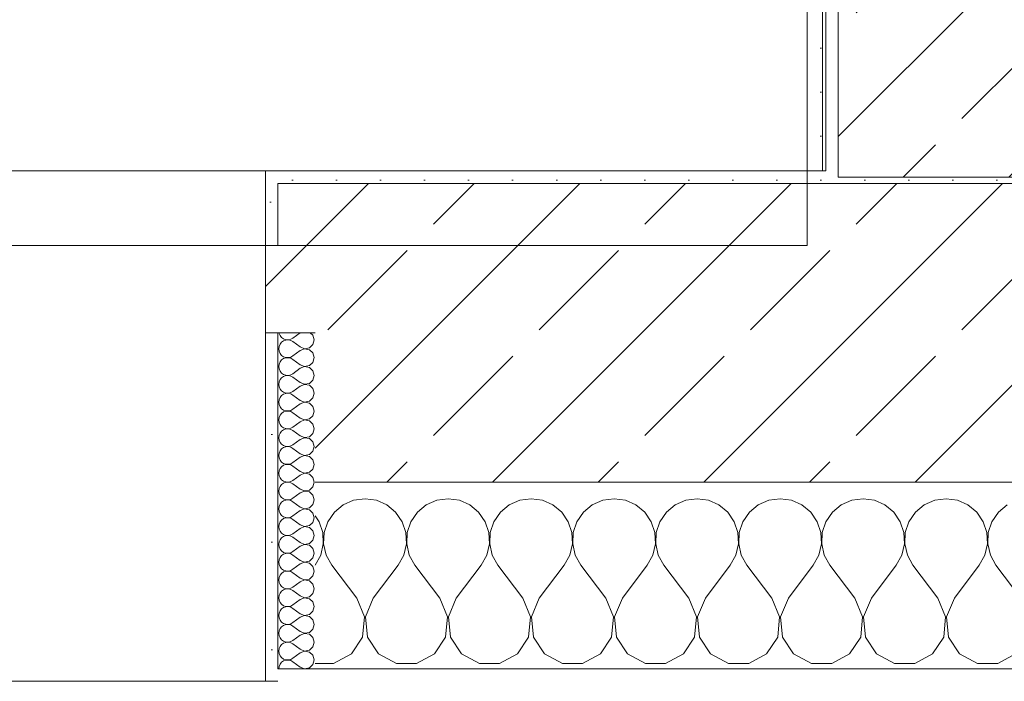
# Model space of a CAD drawing. Header units: metres. Extents: x -3.6 to 65.4, y -11 to 16.8.
# Tile 27 of 178: x 6.923 to 7.713, y -0.155 to 0.377. Entities that reach past the tile are written whole.
import ezdxf

# ---------------------------------------------------------------- set-up
doc = ezdxf.new("R2010")
doc.units = ezdxf.units.M
doc.header["$MEASUREMENT"] = 0
for name, color, linetype in [('154 - Bemaßung_ Beschriftung.Ausbau - Deckenspiegel', 7, 'Continuous'), ('604 - Struktur.Wand Aussen', 7, 'Continuous'), ('607 - Struktur.Stütze', 7, 'Continuous'), ('Neubau_606 - Struktur.Wand Innen Ausbau', 7, 'Continuous'), ('Neubau_653 - Abdeckung.TB Verkofferung', 7, 'Continuous')]:
    doc.layers.add(name, color=color, linetype=linetype)
doc.styles.add('ERSTELLTER_STIL_2', font='txt')
doc.dimstyles.new('ERSTELLTER_STIL__1', dxfattribs={"dimtxt": 0.1, "dimasz": 0.0532, "dimexe": 0.18, "dimexo": 0.0625, "dimgap": 0, "dimtad": 1, "dimtih": 1, "dimtoh": 1, "dimzin": 0, "dimdsep": 46, "dimtxsty": 'ERSTELLTER_STIL_2', "dimblk": 'ARROWHEAD_2', "dimblk1": 'ARROWHEAD_2', "dimblk2": 'ARROWHEAD_2', "dimcen": 0.09, "dimse1": 1, "dimse2": 1, "dimclrd": 7, "dimclre": 7, "dimclrt": 7, "dimazin": 0, "dimtfac": 1, "dimtdec": 4, "dimtmove": 0, "dimatfit": 3, "dimfxl": 1, "dimtolj": 1, "dimtzin": 0, "dimarcsym": 0})
pattern_1 = [(45, (0, 0), (-0.0848528, 0.0848528), []), (45, (-0.04243, 0.04243), (-0.0848528, 0.0848528), [0.09, -0.03])]
pattern_2 = [(45, (0, 0), (-0.01767767, 0.01767767), [0, -0.025])]
pattern_3 = [(0, (0, 0), (0, 0.0866025), [0, -0.05]), (0, (0.025, 0.0433), (0, 0.0866025), [0, -0.05])]

# ---------------------------------------------------------------- blocks, each defined once
blk = doc.blocks.new('*X67')
at = {"layer": '604 - Struktur.Wand Aussen', "color": 7, "linetype": 'Continuous', "lineweight": 5}
for p, q in [((7.18248, -0.01331), (7.17539, -0.01918)), ((7.19089, -0.0096), (7.18248, -0.01331)), ((7.2, -0.00833), (7.19089, -0.0096)), ((7.20911, -0.0096), (7.2, -0.00833)), ((7.21752, -0.01331), (7.20911, -0.0096)), ((7.22461, -0.01918), (7.21752, -0.01331)), ((7.24914, -0.01331), (7.24206, -0.01918)), ((7.25756, -0.0096), (7.24914, -0.01331)), ((7.26667, -0.00833), (7.25756, -0.0096)), ((7.27578, -0.0096), (7.26667, -0.00833)), ((7.28419, -0.01331), (7.27578, -0.0096)), ((7.29127, -0.01918), (7.28419, -0.01331)), ((7.31581, -0.01331), (7.30873, -0.01918)), ((7.32422, -0.0096), (7.31581, -0.01331)), ((7.33333, -0.00833), (7.32422, -0.0096)), ((7.34244, -0.0096), (7.33333, -0.00833)), ((7.35086, -0.01331), (7.34244, -0.0096)), ((7.35794, -0.01918), (7.35086, -0.01331)), ((7.38248, -0.01331), (7.37539, -0.01918)), ((7.39089, -0.0096), (7.38248, -0.01331)), ((7.4, -0.00833), (7.39089, -0.0096)), ((7.40911, -0.0096), (7.4, -0.00833)), ((7.41752, -0.01331), (7.40911, -0.0096)), ((7.42461, -0.01918), (7.41752, -0.01331)), ((7.44914, -0.01331), (7.44206, -0.01918)), ((7.45756, -0.0096), (7.44914, -0.01331)), ((7.46667, -0.00833), (7.45756, -0.0096)), ((7.47578, -0.0096), (7.46667, -0.00833)), ((7.48419, -0.01331), (7.47578, -0.0096)), ((7.49127, -0.01918), (7.48419, -0.01331)), ((7.51581, -0.01331), (7.50873, -0.01918)), ((7.52422, -0.0096), (7.51581, -0.01331)), ((7.53333, -0.00833), (7.52422, -0.0096)), ((7.54244, -0.0096), (7.53333, -0.00833)), ((7.55086, -0.01331), (7.54244, -0.0096)), ((7.55794, -0.01918), (7.55086, -0.01331)), ((7.58248, -0.01331), (7.57539, -0.01918)), ((7.59089, -0.0096), (7.58248, -0.01331)), ((7.6, -0.00833), (7.59089, -0.0096)), ((7.60911, -0.0096), (7.6, -0.00833)), ((7.61752, -0.01331), (7.60911, -0.0096)), ((7.62461, -0.01918), (7.61752, -0.01331)), ((7.64914, -0.01331), (7.64206, -0.01918)), ((7.65756, -0.0096), (7.64914, -0.01331)), ((7.66667, -0.00833), (7.65756, -0.0096)), ((7.67578, -0.0096), (7.66667, -0.00833)), ((7.68419, -0.01331), (7.67578, -0.0096)), ((7.69127, -0.01918), (7.68419, -0.01331)), ((7.71581, -0.01331), (7.70873, -0.01918)), ((7.16315, -0.02676), (7.16, -0.02218)), ((7.17539, -0.01918), (7.17019, -0.02676)), ((7.22981, -0.02676), (7.22461, -0.01918)), ((7.24206, -0.01918), (7.23685, -0.02676)), ((7.29648, -0.02676), (7.29127, -0.01918)), ((7.30873, -0.01918), (7.30352, -0.02676)), ((7.36315, -0.02676), (7.35794, -0.01918)), ((7.37539, -0.01918), (7.37019, -0.02676)), ((7.42981, -0.02676), (7.42461, -0.01918)), ((7.44206, -0.01918), (7.43685, -0.02676)), ((7.49648, -0.02676), (7.49127, -0.01918)), ((7.50873, -0.01918), (7.50352, -0.02676)), ((7.56315, -0.02676), (7.55794, -0.01918)), ((7.57539, -0.01918), (7.57019, -0.02676)), ((7.62981, -0.02676), (7.62461, -0.01918)), ((7.64206, -0.01918), (7.63685, -0.02676)), ((7.69648, -0.02676), (7.69127, -0.01918)), ((7.70873, -0.01918), (7.70352, -0.02676)), ((7.16609, -0.03547), (7.16315, -0.02676)), ((7.17019, -0.02676), (7.16725, -0.03547)), ((7.23275, -0.03547), (7.22981, -0.02676)), ((7.23685, -0.02676), (7.23391, -0.03547)), ((7.29942, -0.03547), (7.29648, -0.02676)), ((7.30352, -0.02676), (7.30058, -0.03547)), ((7.36609, -0.03547), (7.36315, -0.02676)), ((7.37019, -0.02676), (7.36725, -0.03547)), ((7.43275, -0.03547), (7.42981, -0.02676)), ((7.43685, -0.02676), (7.43391, -0.03547)), ((7.49942, -0.03547), (7.49648, -0.02676)), ((7.50352, -0.02676), (7.50058, -0.03547)), ((7.56609, -0.03547), (7.56315, -0.02676)), ((7.57019, -0.02676), (7.56725, -0.03547)), ((7.63275, -0.03547), (7.62981, -0.02676)), ((7.63685, -0.02676), (7.63391, -0.03547)), ((7.69942, -0.03547), (7.69648, -0.02676)), ((7.70352, -0.02676), (7.70058, -0.03547)), ((7.16653, -0.04466), (7.16609, -0.03547)), ((7.16725, -0.03547), (7.1668, -0.04466)), ((7.2332, -0.04466), (7.23275, -0.03547)), ((7.23391, -0.03547), (7.23347, -0.04466)), ((7.29987, -0.04466), (7.29942, -0.03547)), ((7.30058, -0.03547), (7.30013, -0.04466)), ((7.36653, -0.04466), (7.36609, -0.03547)), ((7.36725, -0.03547), (7.3668, -0.04466)), ((7.4332, -0.04466), (7.43275, -0.03547)), ((7.43391, -0.03547), (7.43347, -0.04466)), ((7.49987, -0.04466), (7.49942, -0.03547)), ((7.50058, -0.03547), (7.50013, -0.04466)), ((7.56653, -0.04466), (7.56609, -0.03547)), ((7.56725, -0.03547), (7.5668, -0.04466)), ((7.6332, -0.04466), (7.63275, -0.03547)), ((7.63391, -0.03547), (7.63347, -0.04466)), ((7.69987, -0.04466), (7.69942, -0.03547)), ((7.70058, -0.03547), (7.70013, -0.04466)), ((7.16445, -0.05362), (7.16653, -0.04466)), ((7.1668, -0.04466), (7.16888, -0.05362)), ((7.23112, -0.05362), (7.2332, -0.04466)), ((7.23347, -0.04466), (7.23555, -0.05362)), ((7.29778, -0.05362), (7.29987, -0.04466)), ((7.30013, -0.04466), (7.30222, -0.05362)), ((7.36445, -0.05362), (7.36653, -0.04466)), ((7.3668, -0.04466), (7.36888, -0.05362)), ((7.43112, -0.05362), (7.4332, -0.04466)), ((7.43347, -0.04466), (7.43555, -0.05362)), ((7.49778, -0.05362), (7.49987, -0.04466)), ((7.50013, -0.04466), (7.50222, -0.05362)), ((7.56445, -0.05362), (7.56653, -0.04466)), ((7.5668, -0.04466), (7.56888, -0.05362)), ((7.63112, -0.05362), (7.6332, -0.04466)), ((7.63347, -0.04466), (7.63555, -0.05362)), ((7.69778, -0.05362), (7.69987, -0.04466)), ((7.70013, -0.04466), (7.70222, -0.05362)), ((7.16, -0.06167), (7.16445, -0.05362)), ((7.16888, -0.05362), (7.17333, -0.06167)), ((7.22667, -0.06167), (7.23112, -0.05362)), ((7.23555, -0.05362), (7.24, -0.06167)), ((7.29333, -0.06167), (7.29778, -0.05362)), ((7.30222, -0.05362), (7.30667, -0.06167)), ((7.36, -0.06167), (7.36445, -0.05362)), ((7.36888, -0.05362), (7.37333, -0.06167)), ((7.42667, -0.06167), (7.43112, -0.05362)), ((7.43555, -0.05362), (7.44, -0.06167)), ((7.49333, -0.06167), (7.49778, -0.05362)), ((7.50222, -0.05362), (7.50667, -0.06167)), ((7.56, -0.06167), (7.56445, -0.05362)), ((7.56888, -0.05362), (7.57333, -0.06167)), ((7.62667, -0.06167), (7.63112, -0.05362)), ((7.63555, -0.05362), (7.64, -0.06167)), ((7.69333, -0.06167), (7.69778, -0.05362)), ((7.70222, -0.05362), (7.70667, -0.06167)), ((7.19333, -0.08833), (7.17333, -0.06167)), ((7.20667, -0.08833), (7.22667, -0.06167)), ((7.26, -0.08833), (7.24, -0.06167)), ((7.27333, -0.08833), (7.29333, -0.06167)), ((7.32667, -0.08833), (7.30667, -0.06167)), ((7.34, -0.08833), (7.36, -0.06167)), ((7.39333, -0.08833), (7.37333, -0.06167)), ((7.40667, -0.08833), (7.42667, -0.06167)), ((7.46, -0.08833), (7.44, -0.06167)), ((7.47333, -0.08833), (7.49333, -0.06167)), ((7.52667, -0.08833), (7.50667, -0.06167)), ((7.54, -0.08833), (7.56, -0.06167)), ((7.59333, -0.08833), (7.57333, -0.06167)), ((7.60667, -0.08833), (7.62667, -0.06167)), ((7.66, -0.08833), (7.64, -0.06167)), ((7.67333, -0.08833), (7.69333, -0.06167)), ((7.72667, -0.08833), (7.70667, -0.06167)), ((7.19962, -0.1033), (7.19333, -0.08833)), ((7.20667, -0.08833), (7.20038, -0.1033)), ((7.26629, -0.1033), (7.26, -0.08833)), ((7.27333, -0.08833), (7.26705, -0.1033)), ((7.33295, -0.1033), (7.32667, -0.08833)), ((7.34, -0.08833), (7.33371, -0.1033)), ((7.39962, -0.1033), (7.39333, -0.08833)), ((7.40667, -0.08833), (7.40038, -0.1033)), ((7.46629, -0.1033), (7.46, -0.08833)), ((7.47333, -0.08833), (7.46705, -0.1033)), ((7.53295, -0.1033), (7.52667, -0.08833)), ((7.54, -0.08833), (7.53371, -0.1033)), ((7.59962, -0.1033), (7.59333, -0.08833)), ((7.60667, -0.08833), (7.60038, -0.1033)), ((7.66629, -0.1033), (7.66, -0.08833)), ((7.67333, -0.08833), (7.66705, -0.1033)), ((7.19808, -0.11947), (7.19962, -0.1033)), ((7.20038, -0.1033), (7.20192, -0.11947)), ((7.26475, -0.11947), (7.26629, -0.1033)), ((7.26705, -0.1033), (7.26858, -0.11947)), ((7.33142, -0.11947), (7.33295, -0.1033)), ((7.33371, -0.1033), (7.33525, -0.11947)), ((7.39808, -0.11947), (7.39962, -0.1033)), ((7.40038, -0.1033), (7.40192, -0.11947)), ((7.46475, -0.11947), (7.46629, -0.1033)), ((7.46705, -0.1033), (7.46858, -0.11947)), ((7.53142, -0.11947), (7.53295, -0.1033)), ((7.53371, -0.1033), (7.53525, -0.11947)), ((7.59808, -0.11947), (7.59962, -0.1033)), ((7.60038, -0.1033), (7.60192, -0.11947)), ((7.66475, -0.11947), (7.66629, -0.1033)), ((7.66705, -0.1033), (7.66858, -0.11947)), ((7.1891, -0.13299), (7.19808, -0.11947)), ((7.20192, -0.11947), (7.2109, -0.13299)), ((7.25576, -0.13299), (7.26475, -0.11947)), ((7.26858, -0.11947), (7.27757, -0.13299)), ((7.32243, -0.13299), (7.33142, -0.11947)), ((7.33525, -0.11947), (7.34424, -0.13299)), ((7.3891, -0.13299), (7.39808, -0.11947)), ((7.40192, -0.11947), (7.4109, -0.13299)), ((7.45576, -0.13299), (7.46475, -0.11947)), ((7.46858, -0.11947), (7.47757, -0.13299)), ((7.52243, -0.13299), (7.53142, -0.11947)), ((7.53525, -0.11947), (7.54424, -0.13299)), ((7.5891, -0.13299), (7.59808, -0.11947)), ((7.60192, -0.11947), (7.6109, -0.13299)), ((7.65576, -0.13299), (7.66475, -0.11947)), ((7.66858, -0.11947), (7.67757, -0.13299)), ((7.17479, -0.14066), (7.1891, -0.13299)), ((7.2109, -0.13299), (7.22521, -0.14066)), ((7.24145, -0.14066), (7.25576, -0.13299)), ((7.27757, -0.13299), (7.29188, -0.14066)), ((7.30812, -0.14066), (7.32243, -0.13299)), ((7.34424, -0.13299), (7.35855, -0.14066)), ((7.37479, -0.14066), (7.3891, -0.13299)), ((7.4109, -0.13299), (7.42521, -0.14066)), ((7.44145, -0.14066), (7.45576, -0.13299)), ((7.47757, -0.13299), (7.49188, -0.14066)), ((7.50812, -0.14066), (7.52243, -0.13299)), ((7.54424, -0.13299), (7.55855, -0.14066)), ((7.57479, -0.14066), (7.5891, -0.13299)), ((7.6109, -0.13299), (7.62521, -0.14066)), ((7.64145, -0.14066), (7.65576, -0.13299)), ((7.67757, -0.13299), (7.69188, -0.14066)), ((7.70812, -0.14066), (7.72243, -0.13299)), ((7.16, -0.14066), (7.17479, -0.14066)), ((7.22521, -0.14066), (7.24145, -0.14066)), ((7.29188, -0.14066), (7.30812, -0.14066)), ((7.35855, -0.14066), (7.37479, -0.14066)), ((7.42521, -0.14066), (7.44145, -0.14066)), ((7.49188, -0.14066), (7.50812, -0.14066)), ((7.55855, -0.14066), (7.57479, -0.14066)), ((7.62521, -0.14066), (7.64145, -0.14066)), ((7.69188, -0.14066), (7.70812, -0.14066))]:
    blk.add_line(p, q, dxfattribs=at)
blk = doc.blocks.new('*X106')
at = {"layer": '604 - Struktur.Wand Aussen', "color": 7, "linetype": 'Continuous', "lineweight": 5}
for p, q in [((7.13091, 0.125), (7.13099, 0.12448)), ((7.13099, 0.12448), (7.13178, 0.12267)), ((7.13178, 0.12267), (7.13304, 0.12116)), ((7.13304, 0.12116), (7.13466, 0.12004)), ((7.13466, 0.12004), (7.13653, 0.11941)), ((7.13653, 0.11916), (7.13466, 0.11853)), ((7.13653, 0.11941), (7.1385, 0.11931)), ((7.1385, 0.11926), (7.13653, 0.11916)), ((7.1385, 0.11931), (7.14042, 0.11976)), ((7.14042, 0.11881), (7.1385, 0.11926)), ((7.14042, 0.11976), (7.14214, 0.12071)), ((7.14214, 0.11786), (7.14042, 0.11881)), ((7.14786, 0.125), (7.14214, 0.12071)), ((7.15822, 0.12304), (7.15608, 0.125)), ((7.15929, 0.11929), (7.15822, 0.12304)), ((7.15822, 0.11553), (7.15929, 0.11929)), ((7.13099, 0.11409), (7.13071, 0.11214)), ((7.13071, 0.11214), (7.13099, 0.11019)), ((7.13178, 0.1159), (7.13099, 0.11409)), ((7.13304, 0.11742), (7.13178, 0.1159)), ((7.13466, 0.11853), (7.13304, 0.11742)), ((7.14786, 0.11357), (7.14214, 0.11786)), ((7.14786, 0.11071), (7.14214, 0.10643)), ((7.14786, 0.11357), (7.1515, 0.11217)), ((7.1515, 0.11211), (7.14786, 0.11071)), ((7.1515, 0.11217), (7.15534, 0.1129)), ((7.15534, 0.11139), (7.1515, 0.11211)), ((7.15534, 0.1129), (7.15822, 0.11553)), ((7.15822, 0.10876), (7.15534, 0.11139)), ((7.13099, 0.11019), (7.13178, 0.10839)), ((7.13178, 0.10839), (7.13304, 0.10687)), ((7.13304, 0.10313), (7.13178, 0.10161)), ((7.13304, 0.10687), (7.13466, 0.10575)), ((7.13466, 0.10425), (7.13304, 0.10313)), ((7.13466, 0.10575), (7.13653, 0.10512)), ((7.13653, 0.10488), (7.13466, 0.10425)), ((7.13653, 0.10512), (7.1385, 0.10503)), ((7.1385, 0.10497), (7.13653, 0.10488)), ((7.1385, 0.10503), (7.14042, 0.10547)), ((7.14042, 0.10453), (7.1385, 0.10497)), ((7.14042, 0.10547), (7.14214, 0.10643)), ((7.14214, 0.10357), (7.14042, 0.10453)), ((7.14786, 0.09929), (7.14214, 0.10357)), ((7.15929, 0.105), (7.15822, 0.10876)), ((7.15822, 0.10124), (7.15929, 0.105)), ((7.13099, 0.09981), (7.13071, 0.09786)), ((7.13071, 0.09786), (7.13099, 0.09591)), ((7.13178, 0.10161), (7.13099, 0.09981)), ((7.13099, 0.09591), (7.13178, 0.0941)), ((7.14786, 0.09643), (7.14214, 0.09214)), ((7.14786, 0.09929), (7.1515, 0.09789)), ((7.1515, 0.09783), (7.14786, 0.09643)), ((7.1515, 0.09789), (7.15534, 0.09861)), ((7.15534, 0.0971), (7.1515, 0.09783)), ((7.15534, 0.09861), (7.15822, 0.10124)), ((7.15822, 0.09447), (7.15534, 0.0971)), ((7.13178, 0.08733), (7.13099, 0.08552)), ((7.13178, 0.0941), (7.13304, 0.09258)), ((7.13304, 0.08884), (7.13178, 0.08733)), ((7.13304, 0.09258), (7.13466, 0.09147)), ((7.13466, 0.08996), (7.13304, 0.08884)), ((7.13466, 0.09147), (7.13653, 0.09084)), ((7.13653, 0.09059), (7.13466, 0.08996)), ((7.13653, 0.09084), (7.1385, 0.09074)), ((7.1385, 0.09069), (7.13653, 0.09059)), ((7.1385, 0.09074), (7.14042, 0.09119)), ((7.14042, 0.09024), (7.1385, 0.09069)), ((7.14042, 0.09119), (7.14214, 0.09214)), ((7.14214, 0.08929), (7.14042, 0.09024)), ((7.14786, 0.085), (7.14214, 0.08929)), ((7.15929, 0.09071), (7.15822, 0.09447)), ((7.15822, 0.08696), (7.15929, 0.09071)), ((7.13099, 0.08552), (7.13071, 0.08357)), ((7.13071, 0.08357), (7.13099, 0.08162)), ((7.13099, 0.08162), (7.13178, 0.07982)), ((7.13178, 0.07982), (7.13304, 0.0783)), ((7.14786, 0.08214), (7.14214, 0.07786)), ((7.14786, 0.085), (7.1515, 0.0836)), ((7.1515, 0.08354), (7.14786, 0.08214)), ((7.1515, 0.0836), (7.15534, 0.08433)), ((7.15534, 0.08282), (7.1515, 0.08354)), ((7.15534, 0.08433), (7.15822, 0.08696)), ((7.15822, 0.08018), (7.15534, 0.08282)), ((7.15929, 0.07643), (7.15822, 0.08018)), ((7.13099, 0.07124), (7.13071, 0.06929)), ((7.13178, 0.07304), (7.13099, 0.07124)), ((7.13304, 0.07456), (7.13178, 0.07304)), ((7.13304, 0.0783), (7.13466, 0.07718)), ((7.13466, 0.07567), (7.13304, 0.07456)), ((7.13466, 0.07718), (7.13653, 0.07655)), ((7.13653, 0.0763), (7.13466, 0.07567)), ((7.13653, 0.07655), (7.1385, 0.07646)), ((7.1385, 0.0764), (7.13653, 0.0763)), ((7.1385, 0.07646), (7.14042, 0.0769)), ((7.14042, 0.07595), (7.1385, 0.0764)), ((7.14042, 0.0769), (7.14214, 0.07786)), ((7.14214, 0.075), (7.14042, 0.07595)), ((7.14786, 0.07071), (7.14214, 0.075)), ((7.15534, 0.07004), (7.15822, 0.07267)), ((7.15822, 0.07267), (7.15929, 0.07643)), ((7.13071, 0.06929), (7.13099, 0.06733)), ((7.13099, 0.06733), (7.13178, 0.06553)), ((7.13178, 0.06553), (7.13304, 0.06401)), ((7.13304, 0.06401), (7.13466, 0.0629)), ((7.14042, 0.06262), (7.14214, 0.06357)), ((7.14786, 0.06786), (7.14214, 0.06357)), ((7.14786, 0.07071), (7.1515, 0.06931)), ((7.1515, 0.06926), (7.14786, 0.06786)), ((7.1515, 0.06931), (7.15534, 0.07004)), ((7.15534, 0.06853), (7.1515, 0.06926)), ((7.15822, 0.0659), (7.15534, 0.06853)), ((7.15929, 0.06214), (7.15822, 0.0659)), ((7.13099, 0.05695), (7.13071, 0.055)), ((7.13178, 0.05876), (7.13099, 0.05695)), ((7.13304, 0.06027), (7.13178, 0.05876)), ((7.13466, 0.06139), (7.13304, 0.06027)), ((7.13466, 0.0629), (7.13653, 0.06227)), ((7.13653, 0.06202), (7.13466, 0.06139)), ((7.13653, 0.06227), (7.1385, 0.06217)), ((7.1385, 0.06211), (7.13653, 0.06202)), ((7.1385, 0.06217), (7.14042, 0.06262)), ((7.14042, 0.06167), (7.1385, 0.06211)), ((7.14214, 0.06071), (7.14042, 0.06167)), ((7.14786, 0.05643), (7.14214, 0.06071)), ((7.14786, 0.05643), (7.1515, 0.05503)), ((7.1515, 0.05503), (7.15534, 0.05575)), ((7.15534, 0.05575), (7.15822, 0.05839)), ((7.15822, 0.05839), (7.15929, 0.06214)), ((7.13071, 0.055), (7.13099, 0.05305)), ((7.13099, 0.05305), (7.13178, 0.05124)), ((7.13178, 0.05124), (7.13304, 0.04973)), ((7.13304, 0.04973), (7.13466, 0.04861)), ((7.13466, 0.04861), (7.13653, 0.04798)), ((7.13653, 0.04773), (7.13466, 0.0471)), ((7.13653, 0.04798), (7.1385, 0.04789)), ((7.1385, 0.04783), (7.13653, 0.04773)), ((7.1385, 0.04789), (7.14042, 0.04833)), ((7.14042, 0.04738), (7.1385, 0.04783)), ((7.14042, 0.04833), (7.14214, 0.04929)), ((7.14786, 0.05357), (7.14214, 0.04929)), ((7.1515, 0.05497), (7.14786, 0.05357)), ((7.15534, 0.05425), (7.1515, 0.05497)), ((7.15822, 0.05161), (7.15534, 0.05425)), ((7.15929, 0.04786), (7.15822, 0.05161)), ((7.15822, 0.0441), (7.15929, 0.04786)), ((7.13099, 0.04267), (7.13071, 0.04071)), ((7.13071, 0.04071), (7.13099, 0.03876)), ((7.13178, 0.04447), (7.13099, 0.04267)), ((7.13304, 0.04599), (7.13178, 0.04447)), ((7.13466, 0.0471), (7.13304, 0.04599)), ((7.14214, 0.04643), (7.14042, 0.04738)), ((7.14786, 0.04214), (7.14214, 0.04643)), ((7.14786, 0.04214), (7.1515, 0.04074)), ((7.1515, 0.04069), (7.14786, 0.03929)), ((7.1515, 0.04074), (7.15534, 0.04147)), ((7.15534, 0.03996), (7.1515, 0.04069)), ((7.15534, 0.04147), (7.15822, 0.0441)), ((7.15822, 0.03733), (7.15534, 0.03996)), ((7.13099, 0.03876), (7.13178, 0.03696)), ((7.13178, 0.03696), (7.13304, 0.03544)), ((7.13304, 0.0317), (7.13178, 0.03018)), ((7.13304, 0.03544), (7.13466, 0.03433)), ((7.13466, 0.03282), (7.13304, 0.0317)), ((7.13466, 0.03433), (7.13653, 0.0337)), ((7.13653, 0.03345), (7.13466, 0.03282)), ((7.13653, 0.0337), (7.1385, 0.0336)), ((7.1385, 0.03354), (7.13653, 0.03345)), ((7.1385, 0.0336), (7.14042, 0.03405)), ((7.14042, 0.0331), (7.1385, 0.03354)), ((7.14042, 0.03405), (7.14214, 0.035)), ((7.14214, 0.03214), (7.14042, 0.0331)), ((7.14786, 0.03929), (7.14214, 0.035)), ((7.14786, 0.02786), (7.14214, 0.03214)), ((7.15929, 0.03357), (7.15822, 0.03733)), ((7.15822, 0.02982), (7.15929, 0.03357)), ((7.13099, 0.02838), (7.13071, 0.02643)), ((7.13071, 0.02643), (7.13099, 0.02448)), ((7.13178, 0.03018), (7.13099, 0.02838)), ((7.13099, 0.02448), (7.13178, 0.02267)), ((7.14786, 0.025), (7.14214, 0.02071)), ((7.14786, 0.02786), (7.1515, 0.02646)), ((7.1515, 0.0264), (7.14786, 0.025)), ((7.1515, 0.02646), (7.15534, 0.02718)), ((7.15534, 0.02567), (7.1515, 0.0264)), ((7.15534, 0.02718), (7.15822, 0.02982)), ((7.15822, 0.02304), (7.15534, 0.02567)), ((7.13178, 0.0159), (7.13099, 0.01409)), ((7.13178, 0.02267), (7.13304, 0.02116)), ((7.13304, 0.01742), (7.13178, 0.0159)), ((7.13304, 0.02116), (7.13466, 0.02004)), ((7.13466, 0.01853), (7.13304, 0.01742)), ((7.13466, 0.02004), (7.13653, 0.01941)), ((7.13653, 0.01916), (7.13466, 0.01853)), ((7.13653, 0.01941), (7.1385, 0.01931)), ((7.1385, 0.01926), (7.13653, 0.01916)), ((7.1385, 0.01931), (7.14042, 0.01976)), ((7.14042, 0.01881), (7.1385, 0.01926)), ((7.14042, 0.01976), (7.14214, 0.02071)), ((7.14214, 0.01786), (7.14042, 0.01881)), ((7.14786, 0.01357), (7.14214, 0.01786)), ((7.15929, 0.01929), (7.15822, 0.02304)), ((7.15822, 0.01553), (7.15929, 0.01929)), ((7.13099, 0.01409), (7.13071, 0.01214)), ((7.13071, 0.01214), (7.13099, 0.01019)), ((7.13099, 0.01019), (7.13178, 0.00839)), ((7.13178, 0.00839), (7.13304, 0.00687)), ((7.14786, 0.01071), (7.14214, 0.00643)), ((7.14786, 0.01357), (7.1515, 0.01217)), ((7.1515, 0.01211), (7.14786, 0.01071)), ((7.1515, 0.01217), (7.15534, 0.0129)), ((7.15534, 0.01139), (7.1515, 0.01211)), ((7.15534, 0.0129), (7.15822, 0.01553)), ((7.15822, 0.00876), (7.15534, 0.01139)), ((7.15929, 0.005), (7.15822, 0.00876)), ((7.13178, 0.00161), (7.13099, -0.00019)), ((7.13304, 0.00313), (7.13178, 0.00161)), ((7.13304, 0.00687), (7.13466, 0.00575)), ((7.13466, 0.00425), (7.13304, 0.00313)), ((7.13466, 0.00575), (7.13653, 0.00512)), ((7.13653, 0.00488), (7.13466, 0.00425)), ((7.13653, 0.00512), (7.1385, 0.00503)), ((7.1385, 0.00497), (7.13653, 0.00488)), ((7.1385, 0.00503), (7.14042, 0.00547)), ((7.14042, 0.00453), (7.1385, 0.00497)), ((7.14042, 0.00547), (7.14214, 0.00643)), ((7.14214, 0.00357), (7.14042, 0.00453)), ((7.14786, -0.00071), (7.14214, 0.00357)), ((7.15534, -0.00139), (7.15822, 0.00124)), ((7.15822, 0.00124), (7.15929, 0.005)), ((7.13099, -0.00019), (7.13071, -0.00214)), ((7.13071, -0.00214), (7.13099, -0.00409)), ((7.13099, -0.00409), (7.13178, -0.0059)), ((7.13178, -0.0059), (7.13304, -0.00742)), ((7.13304, -0.00742), (7.13466, -0.00853)), ((7.14042, -0.00881), (7.14214, -0.00786)), ((7.14786, -0.00357), (7.14214, -0.00786)), ((7.14786, -0.00071), (7.1515, -0.00211)), ((7.1515, -0.00217), (7.14786, -0.00357)), ((7.1515, -0.00211), (7.15534, -0.00139)), ((7.15534, -0.0029), (7.1515, -0.00217)), ((7.15822, -0.00553), (7.15534, -0.0029)), ((7.15929, -0.00929), (7.15822, -0.00553)), ((7.13099, -0.01448), (7.13071, -0.01643)), ((7.13178, -0.01267), (7.13099, -0.01448)), ((7.13304, -0.01116), (7.13178, -0.01267)), ((7.13466, -0.01004), (7.13304, -0.01116)), ((7.13466, -0.00853), (7.13653, -0.00916)), ((7.13653, -0.00941), (7.13466, -0.01004)), ((7.13653, -0.00916), (7.1385, -0.00926)), ((7.1385, -0.00931), (7.13653, -0.00941)), ((7.1385, -0.00926), (7.14042, -0.00881)), ((7.14042, -0.00976), (7.1385, -0.00931)), ((7.14214, -0.01071), (7.14042, -0.00976)), ((7.14786, -0.015), (7.14214, -0.01071)), ((7.14786, -0.015), (7.1515, -0.0164)), ((7.1515, -0.0164), (7.15534, -0.01567)), ((7.15534, -0.01567), (7.15822, -0.01304)), ((7.15822, -0.01304), (7.15929, -0.00929)), ((7.13071, -0.01643), (7.13099, -0.01838)), ((7.13099, -0.01838), (7.13178, -0.02018)), ((7.13178, -0.02018), (7.13304, -0.0217)), ((7.13304, -0.0217), (7.13466, -0.02282)), ((7.13466, -0.02282), (7.13653, -0.02345)), ((7.13653, -0.0237), (7.13466, -0.02433)), ((7.13653, -0.02345), (7.1385, -0.02354)), ((7.1385, -0.0236), (7.13653, -0.0237)), ((7.1385, -0.02354), (7.14042, -0.0231)), ((7.14042, -0.02405), (7.1385, -0.0236)), ((7.14042, -0.0231), (7.14214, -0.02214)), ((7.14786, -0.01786), (7.14214, -0.02214)), ((7.1515, -0.01646), (7.14786, -0.01786)), ((7.15534, -0.01718), (7.1515, -0.01646)), ((7.15822, -0.01982), (7.15534, -0.01718)), ((7.15929, -0.02357), (7.15822, -0.01982)), ((7.15822, -0.02733), (7.15929, -0.02357)), ((7.13099, -0.02876), (7.13071, -0.03071)), ((7.13071, -0.03071), (7.13099, -0.03267)), ((7.13178, -0.02696), (7.13099, -0.02876)), ((7.13304, -0.02544), (7.13178, -0.02696)), ((7.13466, -0.02433), (7.13304, -0.02544)), ((7.14214, -0.025), (7.14042, -0.02405)), ((7.14786, -0.02929), (7.14214, -0.025)), ((7.14786, -0.02929), (7.1515, -0.03069)), ((7.1515, -0.03074), (7.14786, -0.03214)), ((7.1515, -0.03069), (7.15534, -0.02996)), ((7.15534, -0.03147), (7.1515, -0.03074)), ((7.15534, -0.02996), (7.15822, -0.02733)), ((7.15822, -0.0341), (7.15534, -0.03147)), ((7.13099, -0.03267), (7.13178, -0.03447)), ((7.13178, -0.03447), (7.13304, -0.03599)), ((7.13304, -0.03599), (7.13466, -0.0371)), ((7.13466, -0.03861), (7.13304, -0.03973)), ((7.13466, -0.0371), (7.13653, -0.03773)), ((7.13653, -0.03798), (7.13466, -0.03861)), ((7.13653, -0.03773), (7.1385, -0.03783)), ((7.1385, -0.03789), (7.13653, -0.03798)), ((7.1385, -0.03783), (7.14042, -0.03738)), ((7.14042, -0.03833), (7.1385, -0.03789)), ((7.14042, -0.03738), (7.14214, -0.03643)), ((7.14214, -0.03929), (7.14042, -0.03833)), ((7.14786, -0.03214), (7.14214, -0.03643)), ((7.14786, -0.04357), (7.14214, -0.03929)), ((7.15929, -0.03786), (7.15822, -0.0341)), ((7.15822, -0.04161), (7.15929, -0.03786)), ((7.13099, -0.04305), (7.13071, -0.045)), ((7.13071, -0.045), (7.13099, -0.04695)), ((7.13178, -0.04124), (7.13099, -0.04305)), ((7.13099, -0.04695), (7.13178, -0.04876)), ((7.13304, -0.03973), (7.13178, -0.04124)), ((7.14786, -0.04643), (7.14214, -0.05071)), ((7.14786, -0.04357), (7.1515, -0.04497)), ((7.1515, -0.04503), (7.14786, -0.04643)), ((7.1515, -0.04497), (7.15534, -0.04425)), ((7.15534, -0.04575), (7.1515, -0.04503)), ((7.15534, -0.04425), (7.15822, -0.04161)), ((7.15822, -0.04839), (7.15534, -0.04575)), ((7.13178, -0.04876), (7.13304, -0.05027)), ((7.13304, -0.05401), (7.13178, -0.05553)), ((7.13304, -0.05027), (7.13466, -0.05139)), ((7.13466, -0.0529), (7.13304, -0.05401)), ((7.13466, -0.05139), (7.13653, -0.05202)), ((7.13653, -0.05227), (7.13466, -0.0529)), ((7.13653, -0.05202), (7.1385, -0.05211)), ((7.1385, -0.05217), (7.13653, -0.05227)), ((7.1385, -0.05211), (7.14042, -0.05167)), ((7.14042, -0.05262), (7.1385, -0.05217)), ((7.14042, -0.05167), (7.14214, -0.05071)), ((7.14214, -0.05357), (7.14042, -0.05262)), ((7.14786, -0.05786), (7.14214, -0.05357)), ((7.15929, -0.05214), (7.15822, -0.04839)), ((7.15822, -0.0559), (7.15929, -0.05214)), ((7.13099, -0.05733), (7.13071, -0.05929)), ((7.13071, -0.05929), (7.13099, -0.06124)), ((7.13178, -0.05553), (7.13099, -0.05733)), ((7.13099, -0.06124), (7.13178, -0.06304)), ((7.13178, -0.06304), (7.13304, -0.06456)), ((7.14786, -0.06071), (7.14214, -0.065)), ((7.14786, -0.05786), (7.1515, -0.05926)), ((7.1515, -0.05931), (7.14786, -0.06071)), ((7.1515, -0.05926), (7.15534, -0.05853)), ((7.15534, -0.06004), (7.1515, -0.05931)), ((7.15534, -0.05853), (7.15822, -0.0559)), ((7.15822, -0.06267), (7.15534, -0.06004)), ((7.15929, -0.06643), (7.15822, -0.06267)), ((7.13178, -0.06982), (7.13099, -0.07162)), ((7.13304, -0.0683), (7.13178, -0.06982)), ((7.13304, -0.06456), (7.13466, -0.06567)), ((7.13466, -0.06718), (7.13304, -0.0683)), ((7.13466, -0.06567), (7.13653, -0.0663)), ((7.13653, -0.06655), (7.13466, -0.06718)), ((7.13653, -0.0663), (7.1385, -0.0664)), ((7.1385, -0.06646), (7.13653, -0.06655)), ((7.1385, -0.0664), (7.14042, -0.06595)), ((7.14042, -0.0669), (7.1385, -0.06646)), ((7.14042, -0.06595), (7.14214, -0.065)), ((7.14214, -0.06786), (7.14042, -0.0669)), ((7.14786, -0.07214), (7.14214, -0.06786)), ((7.15534, -0.07282), (7.15822, -0.07018)), ((7.15822, -0.07018), (7.15929, -0.06643)), ((7.13099, -0.07162), (7.13071, -0.07357)), ((7.13071, -0.07357), (7.13099, -0.07552)), ((7.13099, -0.07552), (7.13178, -0.07733)), ((7.13178, -0.07733), (7.13304, -0.07884)), ((7.13304, -0.07884), (7.13466, -0.07996)), ((7.14786, -0.075), (7.14214, -0.07929)), ((7.14786, -0.07214), (7.1515, -0.07354)), ((7.1515, -0.0736), (7.14786, -0.075)), ((7.1515, -0.07354), (7.15534, -0.07282)), ((7.15534, -0.07433), (7.1515, -0.0736)), ((7.15822, -0.07696), (7.15534, -0.07433)), ((7.15929, -0.08071), (7.15822, -0.07696)), ((7.13099, -0.08591), (7.13071, -0.08786)), ((7.13178, -0.0841), (7.13099, -0.08591)), ((7.13304, -0.08258), (7.13178, -0.0841)), ((7.13466, -0.08147), (7.13304, -0.08258)), ((7.13466, -0.07996), (7.13653, -0.08059)), ((7.13653, -0.08084), (7.13466, -0.08147)), ((7.13653, -0.08059), (7.1385, -0.08069)), ((7.1385, -0.08074), (7.13653, -0.08084)), ((7.1385, -0.08069), (7.14042, -0.08024)), ((7.14042, -0.08119), (7.1385, -0.08074)), ((7.14042, -0.08024), (7.14214, -0.07929)), ((7.14214, -0.08214), (7.14042, -0.08119)), ((7.14786, -0.08643), (7.14214, -0.08214)), ((7.14786, -0.08643), (7.1515, -0.08783)), ((7.15534, -0.0871), (7.15822, -0.08447)), ((7.15822, -0.08447), (7.15929, -0.08071)), ((7.13071, -0.08786), (7.13099, -0.08981)), ((7.13099, -0.08981), (7.13178, -0.09161)), ((7.13178, -0.09161), (7.13304, -0.09313)), ((7.13304, -0.09313), (7.13466, -0.09425)), ((7.13466, -0.09425), (7.13653, -0.09488)), ((7.13653, -0.09488), (7.1385, -0.09497)), ((7.1385, -0.09497), (7.14042, -0.09453)), ((7.14042, -0.09453), (7.14214, -0.09357)), ((7.14786, -0.08929), (7.14214, -0.09357)), ((7.1515, -0.08789), (7.14786, -0.08929)), ((7.1515, -0.08783), (7.15534, -0.0871)), ((7.15534, -0.08861), (7.1515, -0.08789)), ((7.15822, -0.09124), (7.15534, -0.08861)), ((7.15929, -0.095), (7.15822, -0.09124)), ((7.13099, -0.10019), (7.13071, -0.10214)), ((7.13071, -0.10214), (7.13099, -0.10409)), ((7.13178, -0.09839), (7.13099, -0.10019)), ((7.13304, -0.09687), (7.13178, -0.09839)), ((7.13466, -0.09575), (7.13304, -0.09687)), ((7.13653, -0.09512), (7.13466, -0.09575)), ((7.1385, -0.09503), (7.13653, -0.09512)), ((7.14042, -0.09547), (7.1385, -0.09503)), ((7.14214, -0.09643), (7.14042, -0.09547)), ((7.14786, -0.10071), (7.14214, -0.09643)), ((7.14786, -0.10071), (7.1515, -0.10211)), ((7.1515, -0.10217), (7.14786, -0.10357)), ((7.1515, -0.10211), (7.15534, -0.10139)), ((7.15534, -0.1029), (7.1515, -0.10217)), ((7.15534, -0.10139), (7.15822, -0.09876)), ((7.15822, -0.09876), (7.15929, -0.095)), ((7.13099, -0.10409), (7.13178, -0.1059)), ((7.13178, -0.1059), (7.13304, -0.10742)), ((7.13304, -0.10742), (7.13466, -0.10853)), ((7.13466, -0.11004), (7.13304, -0.11116)), ((7.13466, -0.10853), (7.13653, -0.10916)), ((7.13653, -0.10941), (7.13466, -0.11004)), ((7.13653, -0.10916), (7.1385, -0.10926)), ((7.1385, -0.10931), (7.13653, -0.10941)), ((7.1385, -0.10926), (7.14042, -0.10881)), ((7.14042, -0.10976), (7.1385, -0.10931)), ((7.14042, -0.10881), (7.14214, -0.10786)), ((7.14214, -0.11071), (7.14042, -0.10976)), ((7.14786, -0.10357), (7.14214, -0.10786)), ((7.15822, -0.10553), (7.15534, -0.1029)), ((7.15929, -0.10929), (7.15822, -0.10553)), ((7.15822, -0.11304), (7.15929, -0.10929)), ((7.13099, -0.11448), (7.13071, -0.11643)), ((7.13071, -0.11643), (7.13099, -0.11838)), ((7.13178, -0.11267), (7.13099, -0.11448)), ((7.13099, -0.11838), (7.13178, -0.12018)), ((7.13304, -0.11116), (7.13178, -0.11267)), ((7.14786, -0.115), (7.14214, -0.11071)), ((7.14786, -0.11786), (7.14214, -0.12214)), ((7.14786, -0.115), (7.1515, -0.1164)), ((7.1515, -0.11646), (7.14786, -0.11786)), ((7.1515, -0.1164), (7.15534, -0.11567)), ((7.15534, -0.11718), (7.1515, -0.11646)), ((7.15534, -0.11567), (7.15822, -0.11304)), ((7.15822, -0.11982), (7.15534, -0.11718)), ((7.13178, -0.12018), (7.13304, -0.1217)), ((7.13304, -0.12544), (7.13178, -0.12696)), ((7.13304, -0.1217), (7.13466, -0.12282)), ((7.13466, -0.12433), (7.13304, -0.12544)), ((7.13466, -0.12282), (7.13653, -0.12345)), ((7.13653, -0.1237), (7.13466, -0.12433)), ((7.13653, -0.12345), (7.1385, -0.12354)), ((7.1385, -0.1236), (7.13653, -0.1237)), ((7.1385, -0.12354), (7.14042, -0.1231)), ((7.14042, -0.12405), (7.1385, -0.1236)), ((7.14042, -0.1231), (7.14214, -0.12214)), ((7.14214, -0.125), (7.14042, -0.12405)), ((7.14786, -0.12929), (7.14214, -0.125)), ((7.15929, -0.12357), (7.15822, -0.11982)), ((7.15822, -0.12733), (7.15929, -0.12357)), ((7.13099, -0.12876), (7.13071, -0.13071)), ((7.13071, -0.13071), (7.13099, -0.13267)), ((7.13178, -0.12696), (7.13099, -0.12876)), ((7.13099, -0.13267), (7.13178, -0.13447)), ((7.14786, -0.13214), (7.14214, -0.13643)), ((7.14786, -0.12929), (7.1515, -0.13069)), ((7.1515, -0.13074), (7.14786, -0.13214)), ((7.1515, -0.13069), (7.15534, -0.12996)), ((7.15534, -0.13147), (7.1515, -0.13074)), ((7.15534, -0.12996), (7.15822, -0.12733)), ((7.15822, -0.1341), (7.15534, -0.13147)), ((7.15929, -0.13786), (7.15822, -0.1341)), ((7.13178, -0.14124), (7.13099, -0.14305)), ((7.13178, -0.13447), (7.13304, -0.13599)), ((7.13304, -0.13973), (7.13178, -0.14124)), ((7.13304, -0.13599), (7.13466, -0.1371)), ((7.13466, -0.13861), (7.13304, -0.13973)), ((7.13466, -0.1371), (7.13653, -0.13773)), ((7.13653, -0.13798), (7.13466, -0.13861)), ((7.13653, -0.13773), (7.1385, -0.13783)), ((7.1385, -0.13789), (7.13653, -0.13798)), ((7.1385, -0.13783), (7.14042, -0.13738)), ((7.14042, -0.13833), (7.1385, -0.13789)), ((7.14042, -0.13738), (7.14214, -0.13643)), ((7.14214, -0.13929), (7.14042, -0.13833)), ((7.14786, -0.14357), (7.14214, -0.13929)), ((7.15534, -0.14425), (7.15822, -0.14161)), ((7.15822, -0.14161), (7.15929, -0.13786)), ((7.13099, -0.14305), (7.13071, -0.145)), ((7.14786, -0.14357), (7.1515, -0.14497)), ((7.1515, -0.14497), (7.15534, -0.14425))]:
    blk.add_line(p, q, dxfattribs=at)
blk = doc.blocks.new('*D186')
at = {"layer": '154 - Bemaßung_ Beschriftung.Ausbau - Deckenspiegel', "color": 7, "linetype": 'Continuous', "lineweight": 5}
for p, q in [((6.615, -1.05129), (6.615, -0.94629)), ((7.095, -1.05129), (7.095, -0.94629)), ((6.63521, -0.96379), (6.59479, -1.03379)), ((7.11521, -0.96379), (7.07479, -1.03379)), ((6.615, -0.99879), (7.095, -0.99879))]:
    blk.add_line(p, q, dxfattribs=at)
at = {"layer": '154 - Bemaßung_ Beschriftung.Ausbau - Deckenspiegel', "color": 7, "lineweight": 5, "insert": (6.77911, -0.97879), "char_height": 0.1, "attachment_point": 7, "style": 'ERSTELLTER_STIL_2'}
blk.add_mtext('\\A1;{\\pql;\\fArial|b0|i0|c0|p38;48}', dxfattribs=at)
blk = doc.blocks.new('ARROWHEAD_2')
at = {"color": 0, "linetype": 'Continuous', "lineweight": 0}
for p, q in [((-0.378, -0.655), (0.378, 0.655)), ((0, 0), (-1, 0))]:
    blk.add_line(p, q, dxfattribs=at)
blk = doc.blocks.new('*D187')
at = {"layer": '154 - Bemaßung_ Beschriftung.Ausbau - Deckenspiegel', "color": 7, "linetype": 'Continuous', "lineweight": 5}
for p, q in [((7.095, -1.05129), (7.095, -0.94629)), ((7.575, -1.05129), (7.575, -0.94629)), ((7.11521, -0.96379), (7.07479, -1.03379)), ((7.59521, -0.96379), (7.55479, -1.03379)), ((7.095, -0.99879), (7.575, -0.99879))]:
    blk.add_line(p, q, dxfattribs=at)
at = {"layer": '154 - Bemaßung_ Beschriftung.Ausbau - Deckenspiegel', "color": 7, "lineweight": 5, "char_height": 0.1, "attachment_point": 7, "style": 'ERSTELLTER_STIL_2'}
for s, insert in [('\\A1;{\\pql;\\fArial|b0|i0|c0|p38;48}', (7.22117, -0.97879)), ('\\A1;{\\pql;\\fArial|b0|i0|c0|p38;9}', (7.47888, -0.97879))]:
    blk.add_mtext(s, dxfattribs=dict(at, insert=insert))
blk = doc.blocks.new('*D188')
at = {"layer": '154 - Bemaßung_ Beschriftung.Ausbau - Deckenspiegel', "color": 7, "linetype": 'Continuous', "lineweight": 5}
for p, q in [((7.575, -1.05129), (7.575, -0.94629)), ((7.665, -1.05129), (7.665, -0.94629)), ((7.59521, -0.96379), (7.55479, -1.03379)), ((7.64479, -1.03379), (7.68521, -0.96379)), ((7.575, -0.99879), (7.665, -0.99879)), ((7.665, -0.99879), (7.69923, -0.99879))]:
    blk.add_line(p, q, dxfattribs=at)

msp = doc.modelspace()

# ---------------------------------------------------------------- hatches: boundary and pattern name
at = {"layer": '604 - Struktur.Wand Aussen', "linetype": 'Continuous', "lineweight": 0, "true_color": 0x000000}
h = msp.add_hatch(dxfattribs=at)
h.set_pattern_fill('Gips_0001', color=18, style=0, pattern_type=2)
h.set_pattern_definition(pattern_2)
h.paths.add_polyline_path([(7.12, 0.255), (7.12, 0.195), (7.13, 0.195), (7.13, 0.255)])
h = msp.add_hatch(dxfattribs=at)
h.set_pattern_fill('Gips_0001', color=18, style=0, pattern_type=2)
h.set_pattern_definition(pattern_2)
h.paths.add_polyline_path([(7.13, 0.255), (7.13, 0.245), (7.56999, 0.245), (7.56999, 0.255)])
h = msp.add_hatch(dxfattribs=at)
h.set_pattern_fill('Beton__Stahlbeton_0001', color=18, style=0, pattern_type=2)
h.set_pattern_definition(pattern_1)
h.paths.add_polyline_path([(7.12, 0.195), (7.12, 0.125), (7.13, 0.125), (7.16, 0.125), (7.16, 0.005), (8.28, 0.005), (8.28, 0.125), (8.31, 0.125), (8.32, 0.125), (8.32, 0.195), (8.31, 0.195), (8.31, 0.245), (7.13, 0.245), (7.13, 0.195)])
h = msp.add_hatch(dxfattribs=at)
h.set_pattern_fill('Verputz_0001', color=18, style=0, pattern_type=2)
h.set_pattern_definition(pattern_3)
h.paths.add_polyline_path([(7.13, 0.125), (7.12, 0.125), (7.12, -0.155), (7.13, -0.155)])
h = msp.add_hatch(dxfattribs=at)
h.set_pattern_fill('Verputz_0001', color=18, style=0, pattern_type=2)
h.set_pattern_definition(pattern_3)
h.paths.add_polyline_path([(7.13, -0.145), (7.13, -0.155), (8.31, -0.155), (8.31, -0.145)])
at = {"layer": '607 - Struktur.Stütze', "linetype": 'Continuous', "lineweight": 0, "true_color": 0x000000}
h = msp.add_hatch(dxfattribs=at)
h.set_pattern_fill('Gips_0001', color=18, style=0, pattern_type=2)
h.set_pattern_definition(pattern_2)
h.paths.add_polyline_path([(7.56999, 0.70998), (7.56999, 0.255), (7.57999, 0.255), (7.57999, 0.69998), (7.665, 0.69998), (7.665, 0.70998)])
h = msp.add_hatch(dxfattribs=at)
h.set_pattern_fill('Beton__Stahlbeton_0001', color=18, style=0, pattern_type=2)
h.set_pattern_definition(pattern_1)
h.paths.add_polyline_path([(7.57999, 0.24998), (7.87999, 0.24998), (7.87999, 0.69998), (7.57999, 0.69998)])
h = msp.add_hatch(dxfattribs=at)
h.set_pattern_fill('Gips_0001', color=18, style=0, pattern_type=2)
h.set_pattern_definition(pattern_2)
h.paths.add_polyline_path([(7.56999, 0.255), (7.56999, 0.245), (7.88999, 0.245), (7.88999, 0.255), (7.87999, 0.255), (7.87999, 0.24998), (7.57999, 0.24998), (7.57999, 0.255)])
at = {"layer": 'Neubau_606 - Struktur.Wand Innen Ausbau', "linetype": 'Continuous', "lineweight": 0, "true_color": 0x000000}
h = msp.add_hatch(dxfattribs=at)
h.set_pattern_fill('Gips_0001', color=18, style=0, pattern_type=2)
h.set_pattern_definition(pattern_2)
h.paths.add_polyline_path([(7.555, 0.99748), (7.555, 0.255), (7.5675, 0.255), (7.5675, 0.99748)])

# ---------------------------------------------------------------- linework, layer by layer
at = {"layer": '604 - Struktur.Wand Aussen', "color": 7, "linetype": 'Continuous', "lineweight": 13}
for p, q in [((7.12, 0.255), (4.72, 0.255)), ((8.31, 0.245), (7.13, 0.245)), ((7.13, 0.245), (7.13, 0.195)), ((7.12, 0.125), (7.12, 0.195)), ((7.16, 0.005), (8.28, 0.005)), ((4.72, -0.155), (7.12, -0.155))]:
    msp.add_line(p, q, dxfattribs=at)
at = {"layer": '604 - Struktur.Wand Aussen', "color": 7, "linetype": 'Continuous', "lineweight": 5}
for p, q in [((7.12, 0.245), (7.12, 0.255)), ((7.13, 0.255), (7.12, 0.255)), ((7.12, 0.195), (7.12, 0.245)), ((7.13, 0.195), (7.12, 0.195)), ((7.12, 0.005), (7.12, 0.125)), ((7.13, 0.125), (7.12, 0.125)), ((7.16, 0.125), (7.13, 0.125)), ((7.13, 0.125), (7.13, -0.145)), ((7.13, -0.145), (7.13, 0.125)), ((7.12, -0.005), (7.12, 0.005)), ((7.12, -0.145), (7.12, -0.005)), ((7.12, -0.155), (7.12, -0.145)), ((7.16, -0.145), (7.13, -0.145)), ((7.16, -0.145), (8.28, -0.145)), ((7.13, -0.155), (7.12, -0.155))]:
    msp.add_line(p, q, dxfattribs=at)
at = {"layer": '604 - Struktur.Wand Aussen', "color": 7, "linetype": 'Continuous', "lineweight": 5, "flags": 128}
msp.add_lwpolyline([(7.56999, 0.255), (7.13, 0.255)], dxfattribs=at)
at = {"layer": '607 - Struktur.Stütze', "color": 7, "linetype": 'Continuous', "lineweight": 5, "flags": 128}
msp.add_lwpolyline([(7.665, 0.70998), (7.56999, 0.70998), (7.56999, 0.255)], dxfattribs=at)
at = {"layer": '607 - Struktur.Stütze', "color": 7, "linetype": 'Continuous', "lineweight": 13, "flags": 128}
msp.add_lwpolyline([(7.57999, 0.24998), (7.87999, 0.24998), (7.87999, 0.69998), (7.57999, 0.69998)], close=True, dxfattribs=at)
at = {"layer": 'Neubau_606 - Struktur.Wand Innen Ausbau', "color": 1, "linetype": 'Continuous', "lineweight": 5}
msp.add_line((7.5675, 0.94748), (7.5675, 0.255), dxfattribs=at)
at = {"layer": 'Neubau_606 - Struktur.Wand Innen Ausbau', "color": 1, "linetype": 'Continuous', "lineweight": 5, "flags": 128}
msp.add_lwpolyline([(7.555, 1.00998), (7.555, 0.255)], dxfattribs=at)
at = {"layer": 'Neubau_653 - Abdeckung.TB Verkofferung', "color": 1, "linetype": 'Continuous', "lineweight": 9}
for p, q in [((7.555, 0.19498), (7.555, 0.74948)), ((0.71499, 0.195), (7.555, 0.19498))]:
    msp.add_line(p, q, dxfattribs=at)

# ---------------------------------------------------------------- block references
at = {"layer": '604 - Struktur.Wand Aussen', "color": 7, "lineweight": 18}
for name in ['*X106', '*X67']:
    msp.add_blockref(name, (0, 0), dxfattribs=at)

# ---------------------------------------------------------------- dimensions: what is measured, and where the dimension line sits
at = {"layer": '154 - Bemaßung_ Beschriftung.Ausbau - Deckenspiegel', "color": 7, "linetype": 'Continuous', "lineweight": 5}
for base, p1, p2, picture, middle in [((7.575, -0.99879), (7.095, 1.05236), (7.575, 1.13498), '*D187', (7.29741, -0.92879)), ((7.665, -0.99879), (7.575, 1.13498), (7.665, 0.69998), '*D188', (7.517, -0.92879)), ((7.095, -0.99879), (6.615, 1.03408), (7.095, 1.05236), '*D186', (6.85535, -0.92879))]:
    dim = msp.add_linear_dim(base=base, p1=p1, p2=p2, dimstyle='ERSTELLTER_STIL__1', dxfattribs=at)
    dim.commit()
    dim.dimension.update_dxf_attribs({"geometry": picture, "text_midpoint": middle, "dimtype": 160})

doc.saveas('drawing.dxf')
